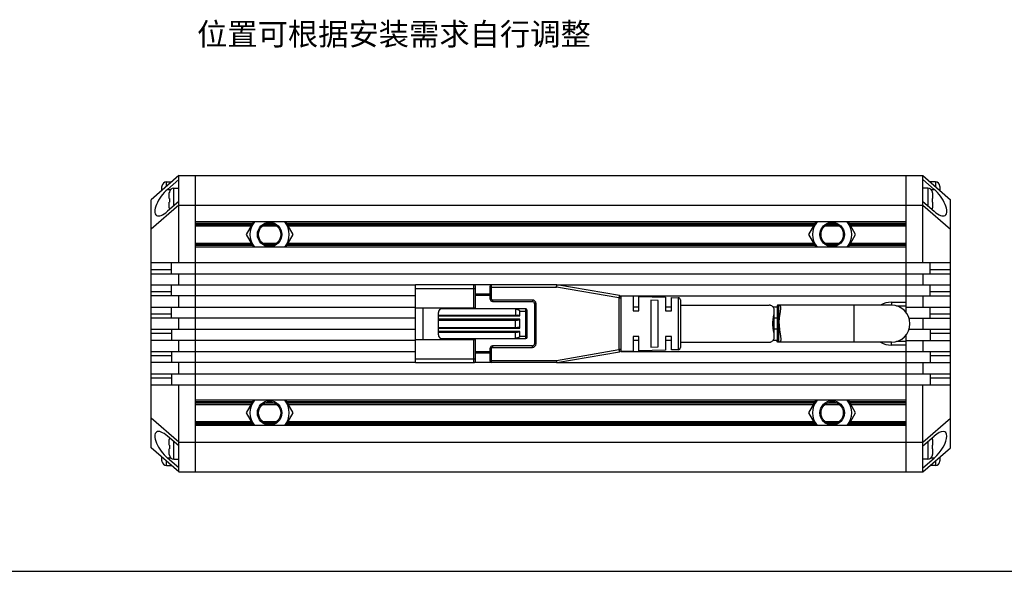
# Model space of a CAD drawing. Header units: millimetres. Extents: x -81 to 390, y 67 to 277.
# Tile 2 of 4: x 39 to 172, y 67 to 142. Entities that reach past the tile are written whole.
import ezdxf
from ezdxf.enums import TextEntityAlignment as Align

# ---------------------------------------------------------------- set-up
doc = ezdxf.new("R2010")
doc.units = ezdxf.units.MM
doc.header["$LTSCALE"] = 23.1
doc.layers.get('0').update_dxf_attribs({"linetype": 'CONTINUOUS'})
for name, color, linetype in [('00_COMPONENTS', 7, 'CONTINUOUS'), ('50_ALL_DETAILS', 7, 'CONTINUOUS'), ('_X2_56FE5C42_X0__01_528', 7, 'CONTINUOUS'), ('DRW0001FORMAT', 7, 'CONTINUOUS')]:
    doc.layers.add(name, color=color, linetype=linetype)
doc.styles.get("Standard").update_dxf_attribs({"font": 'simfang.ttf'})

msp = doc.modelspace()

# ---------------------------------------------------------------- linework, layer by layer
at = {"color": 7}
msp.add_line((-80.88447, 67.49543), (390.34358, 67.49543), dxfattribs=at)
at = {"layer": '00_COMPONENTS', "color": 7}
for p, q in [((60.76343, 120.94306), (57.01343, 117.69306)), ((59.06343, 120.09306), (59.76343, 120.09306)), ((60.76343, 120.43048), (59.22016, 119.09298)), ((59.76343, 120.08723), (59.76343, 120.07639)), ((60.76343, 109.19306), (60.76343, 120.94306)), ((60.76343, 120.94306), (161.26343, 120.94306)), ((63.01343, 80.94306), (63.01343, 120.94306)), ((159.01343, 102.44177), (159.01343, 120.94306)), ((161.26343, 109.19306), (161.26343, 120.94306)), ((161.26343, 120.94306), (165.01343, 117.69306)), ((161.26343, 120.43048), (162.8067, 119.09298)), ((162.96343, 120.09306), (162.26343, 120.09306)), ((162.26343, 120.0789), (162.26343, 120.08723)), ((58.46343, 118.94972), (58.46343, 119.46286)), ((58.46549, 119.54269), (58.46842, 119.54218)), ((59.46343, 117.85806), (59.46343, 118.62786)), ((59.46549, 118.70769), (59.46842, 118.70718)), ((60.06343, 119.25806), (60.76343, 119.25806)), ((161.96343, 119.25806), (161.26343, 119.25806)), ((162.55844, 118.70718), (162.56137, 118.70769)), ((162.56343, 118.62786), (162.56343, 117.85806)), ((163.55844, 119.54218), (163.56137, 119.54269)), ((163.56343, 119.46286), (163.56343, 118.94972)), ((57.01343, 84.19306), (57.01343, 117.69306)), ((60.76343, 117.46063), (59.22016, 116.12313)), ((59.46343, 117.85806), (59.46842, 117.85806)), ((59.46343, 116.58825), (59.46343, 117.35806)), ((59.46842, 117.35806), (59.46343, 117.35806)), ((161.26343, 117.46063), (162.8067, 116.12313)), ((162.55844, 117.85806), (162.56343, 117.85806)), ((162.56343, 117.35806), (162.55844, 117.35806)), ((162.56343, 117.35806), (162.56343, 116.58825)), ((165.01343, 84.19306), (165.01343, 117.69306)), ((60.76343, 116.94306), (57.01343, 113.69306)), ((59.46842, 116.50894), (59.46549, 116.50842)), ((60.76343, 116.94306), (161.26343, 116.94306)), ((161.26343, 116.94306), (165.01343, 113.69306)), ((162.56137, 116.50842), (162.55844, 116.50894)), ((159.01343, 114.69306), (63.01343, 114.69306)), ((70.81954, 114.69306), (69.83803, 112.99303)), ((76.18883, 112.99303), (75.20732, 114.69306)), ((146.81954, 114.69306), (145.83803, 112.99303)), ((152.18883, 112.99303), (151.20732, 114.69306)), ((63.01343, 114.14306), (70.502, 114.14306)), ((72.05083, 114.14306), (73.97603, 114.14306)), ((75.52486, 114.14306), (146.502, 114.14306)), ((148.05083, 114.14306), (149.97603, 114.14306)), ((151.52486, 114.14306), (159.01343, 114.14306)), ((63.01343, 111.84306), (70.50197, 111.84306)), ((69.83803, 112.99303), (70.81951, 111.29306)), ((72.05078, 111.84306), (73.97609, 111.84306)), ((75.20735, 111.29306), (76.18883, 112.99303)), ((75.52489, 111.84306), (146.50197, 111.84306)), ((145.83803, 112.99303), (146.81951, 111.29306)), ((148.05078, 111.84306), (149.97609, 111.84306)), ((151.20735, 111.29306), (152.18883, 112.99303)), ((151.52489, 111.84306), (159.01343, 111.84306)), ((159.01343, 111.29306), (63.01343, 111.29306)), ((57.01343, 109.19306), (165.01343, 109.19306)), ((59.76343, 107.69306), (59.76343, 109.19306)), ((162.26343, 107.69306), (162.26343, 109.19306)), ((57.01343, 107.69306), (165.01343, 107.69306)), ((60.76343, 106.19306), (60.76343, 107.69306)), ((161.26343, 107.69306), (161.26343, 106.19306)), ((57.01343, 106.19306), (92.71343, 106.19306)), ((59.76343, 104.69306), (59.76343, 106.19306)), ((103.01343, 106.19306), (100.61343, 106.19306)), ((111.78776, 106.19306), (165.01343, 106.19306)), ((162.26343, 104.69306), (162.26343, 106.19306)), ((92.71343, 104.69306), (57.01343, 104.69306)), ((60.76343, 103.19306), (60.76343, 104.69306)), ((120.51343, 104.69306), (165.01343, 104.69306)), ((157.01343, 103.84306), (159.01343, 103.84306)), ((161.26343, 104.69306), (161.26343, 103.19306)), ((57.01343, 103.19306), (92.71343, 103.19306)), ((59.76343, 101.69306), (59.76343, 103.19306)), ((122.91343, 103.19306), (122.11343, 103.19306)), ((127.31304, 103.19306), (126.51343, 103.19306)), ((141.56642, 103.19306), (141.03475, 103.19306)), ((141.56642, 103.30724), (141.56642, 98.57888)), ((157.01343, 103.44306), (141.76038, 103.44306)), ((157.70932, 103.34306), (159.01343, 103.34306)), ((159.01343, 103.19306), (165.01343, 103.19306)), ((162.26343, 101.69306), (162.26343, 103.19306)), ((92.71343, 101.69306), (57.01343, 101.69306)), ((60.76343, 100.19306), (60.76343, 101.69306)), ((141.56642, 101.69306), (141.19866, 101.69306)), ((159.39702, 101.69306), (165.01343, 101.69306)), ((161.26343, 101.69306), (161.26343, 100.19306)), ((57.01343, 100.19306), (92.71343, 100.19306)), ((59.76343, 100.19306), (59.76343, 98.69306)), ((141.56642, 100.19306), (141.19866, 100.19306)), ((159.39702, 100.19306), (165.01343, 100.19306)), ((162.26343, 100.19306), (162.26343, 98.69306)), ((92.71343, 98.69306), (57.01343, 98.69306)), ((60.76343, 97.19306), (60.76343, 98.69306)), ((122.91343, 98.69306), (122.11343, 98.69306)), ((127.31304, 98.69306), (126.51343, 98.69306)), ((141.56642, 98.69306), (141.03476, 98.69306)), ((157.01343, 98.44306), (141.76038, 98.44306)), ((159.01343, 98.54306), (157.70932, 98.54306)), ((159.01343, 80.94306), (159.01343, 99.44434)), ((159.01343, 98.69306), (165.01343, 98.69306)), ((161.26343, 98.69306), (161.26343, 97.19306)), ((57.01343, 97.19306), (92.71343, 97.19306)), ((59.76343, 97.19306), (59.76343, 95.69306)), ((120.51343, 97.19306), (165.01343, 97.19306)), ((159.01343, 98.04306), (157.01343, 98.04306)), ((162.26343, 97.19306), (162.26343, 95.69306)), ((92.71343, 95.69306), (57.01343, 95.69306)), ((60.76343, 94.19306), (60.76343, 95.69306)), ((103.01343, 95.69306), (100.61343, 95.69306)), ((111.78771, 95.69306), (165.01343, 95.69306)), ((161.26343, 95.69306), (161.26343, 94.19306)), ((57.01343, 94.19306), (165.01343, 94.19306)), ((59.76343, 94.19306), (59.76343, 92.69306)), ((162.26343, 94.19306), (162.26343, 92.69306)), ((57.01343, 92.69306), (165.01343, 92.69306)), ((60.76343, 80.94306), (60.76343, 92.69306)), ((161.26343, 80.94306), (161.26343, 92.69306)), ((159.01343, 90.59306), (63.01343, 90.59306)), ((70.81954, 90.59306), (69.83803, 88.89303)), ((76.18883, 88.89303), (75.20732, 90.59306)), ((146.81954, 90.59306), (145.83803, 88.89303)), ((152.18883, 88.89303), (151.20732, 90.59306)), ((63.01343, 90.04306), (70.502, 90.04306)), ((72.05083, 90.04306), (73.97603, 90.04306)), ((75.52486, 90.04306), (146.502, 90.04306)), ((148.05083, 90.04306), (149.97603, 90.04306)), ((151.52486, 90.04306), (159.01343, 90.04306)), ((60.76343, 84.94306), (57.01343, 88.19306)), ((69.83803, 88.89303), (70.81951, 87.19306)), ((75.20735, 87.19306), (76.18883, 88.89303)), ((145.83803, 88.89303), (146.81951, 87.19306)), ((151.20735, 87.19306), (152.18883, 88.89303)), ((161.26343, 84.94306), (165.01343, 88.19306)), ((63.01343, 87.74306), (70.50197, 87.74306)), ((159.01343, 87.19306), (63.01343, 87.19306)), ((72.05078, 87.74306), (73.97609, 87.74306)), ((75.52489, 87.74306), (146.50197, 87.74306)), ((148.05078, 87.74306), (149.97609, 87.74306)), ((151.52489, 87.74306), (159.01343, 87.74306)), ((60.76343, 84.42548), (59.22016, 85.76298)), ((59.46343, 84.52806), (59.46343, 85.29786)), ((59.46549, 85.37769), (59.46842, 85.37718)), ((161.26343, 84.42548), (162.8067, 85.76298)), ((162.55844, 85.37718), (162.56137, 85.37769)), ((162.56343, 85.29786), (162.56343, 84.52806)), ((60.76343, 80.94306), (57.01343, 84.19306)), ((59.46343, 84.52806), (59.46842, 84.52806)), ((59.46343, 83.25825), (59.46343, 84.02806)), ((59.46842, 84.02806), (59.46343, 84.02806)), ((60.76343, 84.94306), (161.26343, 84.94306)), ((161.26343, 80.94306), (165.01343, 84.19306)), ((162.55844, 84.52806), (162.56343, 84.52806)), ((162.56343, 84.02806), (162.55844, 84.02806)), ((162.56343, 84.02806), (162.56343, 83.25825)), ((58.46343, 82.42325), (58.46343, 82.93639)), ((60.76343, 81.45563), (59.22016, 82.79313)), ((59.46842, 83.17894), (59.46549, 83.17842)), ((60.06343, 82.62806), (60.76343, 82.62806)), ((161.26343, 81.45563), (162.8067, 82.79313)), ((161.96343, 82.62806), (161.26343, 82.62806)), ((162.56137, 83.17842), (162.55844, 83.17894)), ((163.56343, 82.93639), (163.56343, 82.42325)), ((58.46842, 82.34394), (58.46549, 82.34342)), ((59.06343, 81.79306), (59.76343, 81.79306)), ((59.76343, 81.79889), (59.76343, 81.80972)), ((162.26343, 81.80721), (162.26343, 81.79889)), ((162.96343, 81.79306), (162.26343, 81.79306)), ((163.56137, 82.34342), (163.55844, 82.34394)), ((60.76343, 80.94306), (161.26343, 80.94306))]:
    msp.add_line(p, q, dxfattribs=at)
at = {"layer": '00_COMPONENTS', "color": 4}
for p, q in [((59.06343, 119.46972), (59.06343, 120.09306)), ((162.96343, 120.09306), (162.96343, 119.46972)), ((59.22016, 119.09298), (59.65306, 119.09298)), ((60.06343, 116.85397), (60.06343, 119.25806)), ((161.96343, 119.25806), (161.96343, 116.85397)), ((162.37381, 119.09298), (162.8067, 119.09298)), ((70.70407, 114.49306), (63.01343, 114.49306)), ((146.70407, 114.49306), (75.32279, 114.49306)), ((159.01343, 114.49306), (151.32279, 114.49306)), ((63.01343, 114.34306), (70.61747, 114.34306)), ((72.3608, 114.34306), (73.66606, 114.34306)), ((75.40939, 114.34306), (146.61747, 114.34306)), ((148.3608, 114.34306), (149.66606, 114.34306)), ((151.40939, 114.34306), (159.01343, 114.34306)), ((63.01343, 111.64306), (70.61744, 111.64306)), ((70.70404, 111.49306), (63.01343, 111.49306)), ((72.3607, 111.64306), (73.66616, 111.64306)), ((146.70404, 111.49306), (75.32282, 111.49306)), ((75.40942, 111.64306), (146.61744, 111.64306)), ((148.3607, 111.64306), (149.66616, 111.64306)), ((159.01343, 111.49306), (151.32282, 111.49306)), ((151.40942, 111.64306), (159.01343, 111.64306)), ((57.01343, 108.27884), (59.76343, 108.27884)), ((162.26343, 108.27884), (165.01343, 108.27884)), ((57.01343, 105.27884), (59.76343, 105.27884)), ((162.26343, 105.27884), (165.01343, 105.27884)), ((157.01343, 103.84306), (157.01343, 103.44306)), ((141.76038, 103.44306), (141.76038, 98.44306)), ((152.01343, 98.44306), (152.01343, 103.44306)), ((57.01343, 102.27884), (59.76343, 102.27884)), ((162.26343, 102.27884), (165.01343, 102.27884)), ((59.76343, 99.60727), (57.01343, 99.60727)), ((157.01343, 98.04306), (157.01343, 98.44306)), ((165.01343, 99.60727), (162.26343, 99.60727)), ((59.76343, 96.60727), (57.01343, 96.60727)), ((165.01343, 96.60727), (162.26343, 96.60727)), ((59.76343, 93.60727), (57.01343, 93.60727)), ((165.01343, 93.60727), (162.26343, 93.60727)), ((70.70407, 90.39306), (63.01343, 90.39306)), ((63.01343, 90.24306), (70.61747, 90.24306)), ((72.3608, 90.24306), (73.66606, 90.24306)), ((146.70407, 90.39306), (75.32279, 90.39306)), ((75.40939, 90.24306), (146.61747, 90.24306)), ((148.3608, 90.24306), (149.66606, 90.24306)), ((159.01343, 90.39306), (151.32279, 90.39306)), ((151.40939, 90.24306), (159.01343, 90.24306)), ((63.01343, 87.54306), (70.61744, 87.54306)), ((70.70404, 87.39306), (63.01343, 87.39306)), ((72.3607, 87.54306), (73.66616, 87.54306)), ((146.70404, 87.39306), (75.32282, 87.39306)), ((75.40942, 87.54306), (146.61744, 87.54306)), ((148.3607, 87.54306), (149.66616, 87.54306)), ((159.01343, 87.39306), (151.32282, 87.39306)), ((151.40942, 87.54306), (159.01343, 87.54306)), ((60.06343, 82.62806), (60.06343, 85.03215)), ((161.96343, 85.03215), (161.96343, 82.62806)), ((59.65306, 82.79313), (59.22016, 82.79313)), ((162.8067, 82.79313), (162.37381, 82.79313)), ((59.06343, 81.79306), (59.06343, 82.41639)), ((162.96343, 82.41639), (162.96343, 81.79306))]:
    msp.add_line(p, q, dxfattribs=at)
at = {"layer": '00_COMPONENTS', "color": 7}
for centre, radius in [((73.01343, 112.99303), 1.65), ((73.01343, 112.99303), 1.5), ((149.01343, 112.99303), 1.65), ((149.01343, 112.99303), 1.5), ((73.01343, 88.89303), 1.65), ((149.01343, 88.89303), 1.65), ((73.01343, 88.89303), 1.5), ((149.01343, 88.89303), 1.5)]:
    msp.add_circle(centre, radius, dxfattribs=at)
for centre, radius, start, end in [((59.06343, 119.49306), 0.6, 90, 175.2545596), ((162.96343, 119.49306), 0.6, 4.7454404, 90), ((59.09604, 119.46291), 0.63261, 172.8013105, 180.0040207), ((59.09873, 119.46286), 0.6353, 178.7933528, 180.0001354), ((59.09756, 119.46289), 0.63413, 177.5896379, 178.7933855), ((59.09465, 119.46304), 0.63122, 175.1872348, 176.387501), ((59.09358, 119.46313), 0.63014, 173.9886639, 175.187267), ((59.0921, 119.46328), 0.62865, 172.7904454, 173.9886949), ((60.09604, 118.62791), 0.63261, 172.8013105, 180.0040207), ((60.09873, 118.62786), 0.6353, 178.7933528, 180.0001354), ((60.09756, 118.62789), 0.63413, 177.5896379, 178.7933855), ((60.09465, 118.62804), 0.63122, 175.1872348, 176.387501), ((60.06343, 118.65806), 0.6, 90, 175.2545596), ((60.09358, 118.62813), 0.63014, 173.9886639, 175.187267), ((60.0921, 118.62828), 0.62865, 172.7904454, 173.9886949), ((161.96343, 118.65806), 0.6, 4.7454404, 90), ((161.93082, 118.62791), 0.63261, 359.9959793, 7.1986895), ((161.93476, 118.62828), 0.62865, 6.0113051, 7.2095546), ((161.93329, 118.62813), 0.63014, 4.812733, 6.0113361), ((161.93221, 118.62804), 0.63122, 3.612499, 4.8127652), ((161.92931, 118.62789), 0.63413, 1.2066145, 2.4103621), ((161.92813, 118.62786), 0.6353, 359.9998646, 1.2066472), ((162.93082, 119.46291), 0.63261, 359.9959793, 7.1986895), ((162.93476, 119.46328), 0.62865, 6.0113051, 7.2095546), ((162.93329, 119.46313), 0.63014, 4.812733, 6.0113361), ((162.93221, 119.46304), 0.63122, 3.612499, 4.8127652), ((162.92931, 119.46289), 0.63413, 1.2066145, 2.4103621), ((162.92813, 119.46286), 0.6353, 359.9998646, 1.2066472), ((60.09873, 116.58825), 0.6353, 179.9998651, 181.1991325), ((60.09604, 116.58821), 0.63261, 179.9959793, 187.1986895), ((60.09756, 116.58823), 0.63413, 181.1991, 182.3983145), ((60.09467, 116.58808), 0.63123, 183.5989155, 184.8006653), ((60.06343, 116.55806), 0.6, 184.7454404, 198.9973722), ((60.09359, 116.58799), 0.63015, 184.8006315, 186.003755), ((60.0921, 116.58783), 0.62865, 186.0037218, 187.2095499), ((161.96343, 116.55806), 0.6, 341.0026278, 355.2545596), ((161.93082, 116.58821), 0.63261, 352.8013105, 0.0040207), ((161.93476, 116.58783), 0.62865, 352.7904501, 353.9962782), ((161.93327, 116.58799), 0.63015, 353.996245, 355.1993685), ((161.93219, 116.58808), 0.63123, 355.1993347, 356.4010845), ((161.9293, 116.58823), 0.63413, 357.6016855, 358.8009), ((161.92813, 116.58825), 0.6353, 358.8008675, 0.0001349), ((73.01343, 112.99303), 2.65578, 140.1845643, 219.8141529), ((73.01343, 112.99303), 2.65578, 320.1858471, 39.8154357), ((149.01343, 112.99303), 2.65578, 140.1845643, 219.8141529), ((149.01343, 112.99303), 2.65578, 320.1858471, 39.8154357), ((157.01343, 100.94306), 2.9, 90, 120.4438246), ((157.01343, 100.94306), 2.5, 270, 90), ((157.01343, 100.94306), 2.9, 239.5564444, 270), ((73.01343, 88.89303), 2.65578, 140.1845643, 219.8141529), ((73.01343, 88.89303), 2.65578, 320.1858471, 39.8154357), ((149.01343, 88.89303), 2.65578, 140.1845643, 219.8141529), ((149.01343, 88.89303), 2.65578, 320.1858471, 39.8154357), ((60.09604, 85.29791), 0.63261, 172.8013105, 180.0040207), ((60.09873, 85.29786), 0.6353, 178.7933528, 180.0001354), ((60.09756, 85.29789), 0.63413, 177.5896379, 178.7933855), ((60.09465, 85.29804), 0.63122, 175.1872348, 176.387501), ((60.06343, 85.32806), 0.6, 161.0026278, 175.2545596), ((60.09358, 85.29813), 0.63014, 173.9886639, 175.187267), ((60.0921, 85.29828), 0.62865, 172.7904454, 173.9886949), ((161.96343, 85.32806), 0.6, 4.7454404, 18.9973722), ((161.93082, 85.29791), 0.63261, 359.9959793, 7.1986895), ((161.93476, 85.29828), 0.62865, 6.0113051, 7.2095546), ((161.93329, 85.29813), 0.63014, 4.812733, 6.0113361), ((161.93221, 85.29804), 0.63122, 3.612499, 4.8127652), ((161.92931, 85.29789), 0.63413, 1.2066145, 2.4103621), ((161.92813, 85.29786), 0.6353, 359.9998646, 1.2066472), ((60.09873, 83.25825), 0.6353, 179.9998651, 181.1991325), ((60.09604, 83.25821), 0.63261, 179.9959793, 187.1986895), ((60.09756, 83.25823), 0.63413, 181.1991, 182.3983145), ((60.09467, 83.25808), 0.63123, 183.5989155, 184.8006653), ((60.06343, 83.22806), 0.6, 184.7454404, 270), ((60.09359, 83.25799), 0.63015, 184.8006315, 186.003755), ((60.0921, 83.25783), 0.62865, 186.0037218, 187.2095499), ((161.96343, 83.22806), 0.6, 270, 355.2545596), ((161.93082, 83.25821), 0.63261, 352.8013105, 0.0040207), ((161.93476, 83.25783), 0.62865, 352.7904501, 353.9962782), ((161.93327, 83.25799), 0.63015, 353.996245, 355.1993685), ((161.93219, 83.25808), 0.63123, 355.1993347, 356.4010845), ((161.9293, 83.25823), 0.63413, 357.6016855, 358.8009), ((161.92813, 83.25825), 0.6353, 358.8008675, 0.0001349), ((59.09873, 82.42325), 0.6353, 179.9998651, 181.1991325), ((59.09604, 82.42321), 0.63261, 179.9959793, 187.1986895), ((59.09756, 82.42323), 0.63413, 181.1991, 182.3983145), ((59.09467, 82.42308), 0.63123, 183.5989155, 184.8006653), ((59.06343, 82.39306), 0.6, 184.7454404, 270), ((59.09359, 82.42299), 0.63015, 184.8006315, 186.003755), ((59.0921, 82.42283), 0.62865, 186.0037218, 187.2095499), ((162.96343, 82.39306), 0.6, 270, 355.2545596), ((162.93082, 82.42321), 0.63261, 352.8013105, 0.0040207), ((162.93476, 82.42283), 0.62865, 352.7904501, 353.9962782), ((162.93327, 82.42299), 0.63015, 353.996245, 355.1993685), ((162.93219, 82.42308), 0.63123, 355.1993347, 356.4010845), ((162.9293, 82.42323), 0.63413, 357.6016855, 358.8009), ((162.92813, 82.42325), 0.6353, 358.8008675, 0.0001349)]:
    msp.add_arc(centre, radius, start, end, dxfattribs=at)
for centre, major_axis, start_param, end_param in [((59.22016, 117.60806), (1.51036, 2.0101), 1.079057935, 4.220650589), ((162.8067, 117.60806), (-1.51036, 2.0101), 2.062534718, 5.204127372), ((59.22016, 84.27806), (-1.51036, 2.0101), 5.204127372, 8.345720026), ((162.8067, 84.27806), (1.51036, 2.0101), -2.062534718, 1.079057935)]:
    msp.add_ellipse(centre, major_axis=major_axis, ratio=0.402459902, start_param=start_param, end_param=end_param, dxfattribs=at)
for points in [[(59.46842, 117.85806), (59.46607, 117.77475), (59.46549, 117.6914), (59.46549, 117.60806)], [(59.46549, 117.60806), (59.46549, 117.52472), (59.46607, 117.44136), (59.46842, 117.35806)], [(162.56137, 117.60806), (162.56137, 117.6914), (162.56079, 117.77475), (162.55844, 117.85806)], [(162.55844, 117.35806), (162.56079, 117.44136), (162.56137, 117.52472), (162.56137, 117.60806)], [(59.46842, 84.52806), (59.46607, 84.44475), (59.46549, 84.3614), (59.46549, 84.27806)], [(59.46549, 84.27806), (59.46549, 84.19472), (59.46607, 84.11136), (59.46842, 84.02806)], [(162.56137, 84.27806), (162.56137, 84.3614), (162.56079, 84.44475), (162.55844, 84.52806)], [(162.55844, 84.02806), (162.56079, 84.11136), (162.56137, 84.19472), (162.56137, 84.27806)]]:
    msp.add_open_spline(points, degree=3, dxfattribs=at)
for points, knots in [([(141.76038, 103.44306), (141.73187, 103.44306), (141.6913, 103.4407), (141.64251, 103.42675), (141.61425, 103.41227), (141.59218, 103.39272), (141.57092, 103.35888), (141.56642, 103.3279), (141.56642, 103.30724)], [0, 0, 0, 0, 0.316893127, 0.446711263, 0.561461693, 0.666849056, 0.770381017, 1, 1, 1, 1]), ([(142.08366, 103.04421), (142.08366, 103.07573), (142.08147, 103.1351), (142.06889, 103.21815), (142.04601, 103.28919), (142.01148, 103.34773), (141.96444, 103.39267), (141.90559, 103.42319), (141.83624, 103.44008), (141.78659, 103.44306), (141.76038, 103.44306)], [0, 0, 0, 0, 0.159661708, 0.300361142, 0.424161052, 0.535425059, 0.641027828, 0.749196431, 0.867252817, 1, 1, 1, 1]), ([(141.85643, 100.94306), (141.85643, 101.1498), (141.87752, 101.551), (141.94547, 102.0362), (142.00563, 102.39532), (142.04505, 102.63435), (142.07419, 102.84793), (142.08366, 102.98218), (142.08366, 103.04421)], [0, 0, 0, 0, 0.293174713, 0.5685376, 0.694355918, 0.809542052, 0.912039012, 1, 1, 1, 1]), ([(141.85643, 100.94306), (141.85643, 100.73631), (141.87752, 100.33511), (141.94547, 99.84991), (142.00563, 99.49079), (142.04505, 99.25176), (142.07419, 99.03819), (142.08366, 98.90393), (142.08366, 98.8419)], [0, 0, 0, 0, 0.293175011, 0.568538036, 0.69435641, 0.80954254, 0.912039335, 1, 1, 1, 1]), ([(141.76038, 98.44306), (141.73187, 98.44306), (141.69129, 98.44541), (141.64251, 98.45936), (141.61425, 98.47384), (141.59217, 98.49339), (141.57092, 98.52724), (141.56642, 98.55822), (141.56642, 98.57888)], [0, 0, 0, 0, 0.316893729, 0.446713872, 0.561462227, 0.666851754, 0.770386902, 1, 1, 1, 1]), ([(142.08366, 98.8419), (142.08366, 98.81038), (142.08147, 98.75101), (142.06889, 98.66797), (142.04601, 98.59693), (142.01148, 98.53838), (141.96444, 98.49345), (141.90559, 98.46293), (141.83624, 98.44604), (141.78659, 98.44306), (141.76038, 98.44306)], [0, 0, 0, 0, 0.159662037, 0.300361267, 0.424161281, 0.535425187, 0.641027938, 0.749196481, 0.867252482, 1, 1, 1, 1])]:
    msp.add_open_spline(points, degree=3, knots=knots, dxfattribs=at)
at = {"layer": '_X2_56FE5C42_X0__01_528', "color": 7}
for p, q in [((92.71343, 95.69306), (92.71343, 106.19306)), ((100.61343, 106.19306), (92.71343, 106.19306)), ((100.81343, 103.06806), (100.81343, 105.99306)), ((102.81343, 104.24306), (102.81343, 105.99306)), ((111.78776, 106.19306), (103.01343, 106.19306)), ((120.2644, 104.73599), (111.83875, 106.18869)), ((102.81343, 104.94306), (100.81343, 104.94306)), ((103.11343, 103.94306), (108.51343, 103.94306)), ((120.36777, 104.69761), (122.11343, 104.64306)), ((120.51343, 97.44576), (120.51343, 104.44037)), ((122.11343, 104.64306), (122.11343, 102.69319)), ((122.91343, 104.61806), (126.51343, 104.50556)), ((122.91343, 102.69306), (122.91343, 104.61806)), ((124.51343, 104.11752), (124.51343, 97.7686)), ((125.51344, 104.08178), (124.51344, 104.11752)), ((125.51343, 97.80418), (125.51343, 104.08178)), ((126.51343, 104.50556), (126.51343, 102.6932)), ((127.31304, 104.48057), (128.2228, 104.45214)), ((127.31304, 102.69306), (127.31304, 104.48057)), ((128.51343, 104.15241), (128.51343, 97.7337)), ((92.71343, 103.06806), (100.81343, 103.06806)), ((93.71343, 103.06806), (93.71343, 98.81806)), ((95.81343, 99.44306), (95.81343, 102.44306)), ((107.61343, 102.94306), (96.31343, 102.94306)), ((99.71343, 102.94306), (99.71343, 103.06806)), ((106.21343, 102.94306), (106.21343, 102.09306)), ((106.81343, 101.99306), (106.81343, 102.64306)), ((107.81343, 99.14306), (107.81343, 102.74306)), ((108.81343, 103.64306), (108.81343, 98.24306)), ((122.11344, 102.69306), (122.91344, 102.69306)), ((126.51344, 102.69306), (127.31305, 102.69306)), ((128.51343, 103.44306), (140.51343, 103.44306)), ((141.19866, 99.22423), (141.19866, 102.66188)), ((95.81343, 102.09306), (106.51343, 102.09306)), ((95.81343, 101.44306), (106.51343, 101.44306)), ((106.21343, 100.44306), (106.21343, 101.44306)), ((106.81343, 100.34306), (106.81343, 101.54306)), ((95.81343, 100.44306), (106.51343, 100.44306)), ((95.81343, 99.79306), (106.51343, 99.79306)), ((106.21343, 98.94306), (106.21343, 99.79306)), ((106.81343, 99.24306), (106.81343, 99.89306)), ((92.71343, 98.81806), (100.81343, 98.81806)), ((96.31343, 98.94306), (107.61343, 98.94306)), ((99.71343, 98.81806), (99.71343, 98.94306)), ((100.81343, 95.89306), (100.81343, 98.81806)), ((122.11343, 99.19306), (122.11343, 97.24306)), ((122.91344, 99.19306), (122.11344, 99.19306)), ((122.91343, 97.26806), (122.91343, 99.19293)), ((126.51343, 99.19306), (126.51343, 97.38056)), ((127.31305, 99.19306), (126.51344, 99.19306)), ((127.31304, 97.40555), (127.31304, 99.19292)), ((128.51343, 98.44306), (140.51343, 98.44306)), ((102.81343, 95.89306), (102.81343, 97.64306)), ((108.51343, 97.94306), (103.11343, 97.94306)), ((111.83873, 95.69742), (120.2644, 97.15012)), ((122.11343, 97.24306), (120.3678, 97.18851)), ((126.51343, 97.38056), (122.91343, 97.26806)), ((124.51344, 97.7686), (125.51344, 97.80418)), ((128.2228, 97.43397), (127.31304, 97.40555)), ((102.81343, 96.94306), (100.81343, 96.94306)), ((92.71343, 95.69306), (100.61343, 95.69306)), ((111.78774, 95.69306), (103.01343, 95.69306))]:
    msp.add_line(p, q, dxfattribs=at)
at = {"layer": '_X2_56FE5C42_X0__01_528', "color": 4}
for p, q in [((92.71343, 105.69306), (100.81343, 105.69306)), ((100.61343, 103.06806), (100.61343, 106.19306)), ((102.81343, 105.89306), (111.78776, 105.89306)), ((103.01343, 104.24306), (103.01343, 106.19306)), ((111.78776, 106.19306), (111.78776, 105.89306)), ((111.78776, 105.89306), (111.83875, 106.18869)), ((120.21343, 104.44035), (111.78776, 105.89306)), ((102.81343, 104.74306), (100.81343, 104.74306)), ((102.81343, 104.24306), (103.01343, 104.24306)), ((103.11343, 104.14306), (103.11343, 103.94306)), ((108.51343, 104.14306), (103.11343, 104.14306)), ((108.51343, 104.14306), (108.51343, 103.94306)), ((120.2644, 104.73599), (120.21343, 104.44035)), ((120.21343, 104.44035), (120.51343, 104.44036)), ((120.21343, 104.44035), (120.21343, 97.44576)), ((128.2228, 104.45214), (128.2228, 97.43397)), ((106.81343, 102.64306), (107.81343, 102.64306)), ((107.61343, 98.94306), (107.61343, 102.94306)), ((109.01343, 103.64306), (108.81343, 103.64306)), ((109.01343, 98.24306), (109.01343, 103.64306)), ((95.81343, 101.99306), (106.81343, 101.99306)), ((106.81343, 101.54306), (95.81343, 101.54306)), ((95.81343, 100.34306), (106.81343, 100.34306)), ((106.81343, 99.89306), (95.81343, 99.89306)), ((100.61343, 95.69306), (100.61343, 98.81806)), ((106.81343, 99.24306), (107.81343, 99.24306)), ((102.81343, 97.14306), (100.81343, 97.14306)), ((103.01343, 97.64306), (102.81343, 97.64306)), ((103.01343, 95.69306), (103.01343, 97.64306)), ((103.11343, 97.94306), (103.11343, 97.74306)), ((103.11343, 97.74306), (108.51343, 97.74306)), ((108.51343, 97.74306), (108.51343, 97.94306)), ((109.01343, 98.24306), (108.81343, 98.24306)), ((111.78776, 95.99306), (120.21343, 97.44576)), ((120.51343, 97.44576), (120.21343, 97.44576)), ((120.21343, 97.44576), (120.2644, 97.15012)), ((92.71343, 96.19306), (100.81343, 96.19306)), ((102.81343, 95.99306), (111.78776, 95.99306)), ((111.78776, 95.99306), (111.78774, 95.69306)), ((111.83873, 95.69742), (111.78776, 95.99306))]:
    msp.add_line(p, q, dxfattribs=at)
at = {"layer": '_X2_56FE5C42_X0__01_528', "color": 7}
for centre, radius, start, end in [((100.61343, 105.99306), 0.2, 359.9998736, 89.9999992), ((103.01343, 105.99306), 0.2, 90, 179.9999991), ((111.78776, 105.89306), 0.3, 80.2090251, 90.0001031), ((103.11343, 104.24306), 0.3, 180.0000011, 269.9999993), ((108.51343, 103.64306), 0.3, 0.0000008, 89.9999999), ((120.21343, 104.44035), 0.3, 0.0062155, 80.2176628), ((128.21343, 104.15229), 0.3, 0.0527126, 88.2099508), ((96.31343, 102.44306), 0.5, 90, 180), ((105.94746, 100.66829), 2.27322, 82.4934404, 83.2809718), ((107.61343, 102.74306), 0.2, 0, 89.9999992), ((96.31343, 99.44306), 0.5, 180, 269.9999997), ((107.61343, 99.14306), 0.2, 270.0000001, 359.9999997), ((103.11343, 97.64306), 0.3, 90.000001, 179.9999991), ((108.51343, 98.24306), 0.3, 270.0000008, 359.9999999), ((120.21343, 97.44576), 0.3, 279.7867878, 359.999999), ((128.21343, 97.73383), 0.3, 271.7900492, 359.9472874), ((100.61343, 95.89306), 0.2, 270.0000001, 0.0001264), ((103.01343, 95.89306), 0.2, 180.0000001, 270), ((111.78776, 95.99306), 0.3, 269.9914321, 279.7825102)]:
    msp.add_arc(centre, radius, start, end, dxfattribs=at)
at = {"layer": '_X2_56FE5C42_X0__01_528', "color": 4}
for centre, radius, start, end in [((103.11343, 104.24306), 0.1, 180, 270), ((108.51343, 103.64306), 0.49999, 0, 89.9999997), ((103.11343, 97.64306), 0.1, 90, 180), ((108.51343, 98.24306), 0.49999, 270, 359.9999997)]:
    msp.add_arc(centre, radius, start, end, dxfattribs=at)
at = {"layer": '_X2_56FE5C42_X0__01_528', "color": 7}
for centre, start_param, end_param in [((106.51343, 101.99306), 0.000000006, 1.570796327), ((106.51343, 101.54306), -1.570796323, 0), ((106.51343, 100.34306), 0, 1.570796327), ((106.51343, 99.89306), -1.570796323, 0)]:
    msp.add_ellipse(centre, major_axis=(0.3, 0), ratio=0.333333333, start_param=start_param, end_param=end_param, dxfattribs=at)
for points, knots in [([(106.24444, 102.92203), (106.29921, 102.91481), (106.3811, 102.90097), (106.4886, 102.87466), (106.56811, 102.85007), (106.64568, 102.81922), (106.70743, 102.78618), (106.75264, 102.75276), (106.78306, 102.72278), (106.80677, 102.68645), (106.81343, 102.6575), (106.81343, 102.64306)], [0, 0, 0, 0, 0.247473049, 0.371406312, 0.495531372, 0.619965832, 0.744940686, 0.807874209, 0.871267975, 0.935328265, 1, 1, 1, 1]), ([(141.19865, 102.66188), (141.19868, 102.72406), (141.19149, 102.8424), (141.15052, 103.00762), (141.07864, 103.14662), (140.95173, 103.29085), (140.78987, 103.38393), (140.62748, 103.4323), (140.54962, 103.44305), (140.51378, 103.44305)], [0, 0, 0, 0, 0.160927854, 0.305432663, 0.437343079, 0.561771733, 0.79838486, 0.90724341, 1, 1, 1, 1]), ([(141.00626, 100.94306), (141.00626, 101.10098), (141.02438, 101.41149), (141.09237, 101.8586), (141.16791, 102.27051), (141.19859, 102.5367), (141.19865, 102.66188)], [0, 0, 0, 0, 0.273665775, 0.537734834, 0.783085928, 1, 1, 1, 1]), ([(141.19865, 99.22424), (141.19859, 99.34941), (141.16791, 99.6156), (141.09237, 100.02751), (141.02438, 100.47462), (141.00626, 100.78513), (141.00626, 100.94306)], [0, 0, 0, 0, 0.216911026, 0.462261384, 0.726331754, 1, 1, 1, 1]), ([(106.81343, 99.24306), (106.81343, 99.22795), (106.80611, 99.19766), (106.78051, 99.16017), (106.74807, 99.12947), (106.70011, 99.09542), (106.63492, 99.06195), (106.55327, 99.03089), (106.46968, 99.00633), (106.35679, 98.98032), (106.27087, 98.96698), (106.21343, 98.96021)], [0, 0, 0, 0, 0.064652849, 0.128679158, 0.192035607, 0.254943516, 0.379898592, 0.504336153, 0.628481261, 0.752444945, 1, 1, 1, 1]), ([(140.51377, 98.44306), (140.54962, 98.44307), (140.62748, 98.45382), (140.78987, 98.50219), (140.95173, 98.59526), (141.07864, 98.7395), (141.15052, 98.8785), (141.19149, 99.04372), (141.19868, 99.16205), (141.19865, 99.22424)], [0, 0, 0, 0, 0.092763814, 0.201617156, 0.438230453, 0.562658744, 0.694568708, 0.839072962, 1, 1, 1, 1])]:
    msp.add_open_spline(points, degree=3, knots=knots, dxfattribs=at)
at = {"layer": 'DRW0001FORMAT', "color": 7}
msp.add_line((-80.88447, 67.49543), (390.34358, 67.49543), dxfattribs=at)

# ---------------------------------------------------------------- texts
at = {"layer": '50_ALL_DETAILS', "color": 3}
msp.add_text('位置可根据安装需求自行调整', height=3, dxfattribs=at).set_placement((116.40318, 138.56379), align=Align.RIGHT)

doc.saveas('drawing.dxf')
